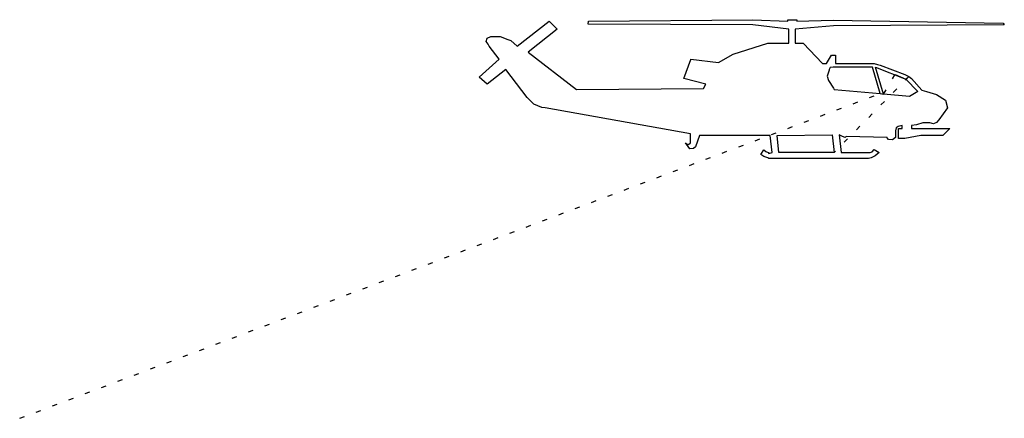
# Model space of a CAD drawing. Extents: x 0 to 19.7, y 0 to 8.
import ezdxf

# ---------------------------------------------------------------- set-up
doc = ezdxf.new("R2010")
doc.units = 0
doc.linetypes.add('DOT', pattern=[0.25, 0, -0.25])

msp = doc.modelspace()

# ---------------------------------------------------------------- linework, layer by layer
at = {"layer": '1', "color": 7, "linetype": 'CONTINUOUS'}
for p, q in [((9.97, 7.46, 1), (10.61, 7.96, 1)), ((10.61, 7.96, 1), (10.77, 7.8, 1)), ((11.39, 7.9, 1), (11.4, 7.96, 1)), ((14.69, 7.89, 1), (11.39, 7.9, 1)), ((11.4, 7.96, 1), (14.69, 7.99, 1)), ((14.69, 7.99, 1), (15.39, 7.96, 1)), ((15.39, 7.96, 1), (15.39, 7.99, 1)), ((15.39, 7.99, 1), (15.57, 7.99, 1)), ((15.57, 7.99, 1), (15.57, 7.96, 1)), ((15.57, 7.96, 1), (16.3, 7.98, 1)), ((16.3, 7.98, 1), (19.71, 7.92, 1)), ((19.71, 7.92, 1), (19.73, 7.89, 1)), ((10.77, 7.8, 1), (10.19, 7.34, 1)), ((15.41, 7.8, 1), (14.69, 7.89, 1)), ((15.41, 7.52, 1), (15.41, 7.8, 1)), ((16.31, 7.87, 1), (15.54, 7.8, 1)), ((15.54, 7.8, 1), (15.54, 7.52, 1)), ((19.73, 7.89, 1), (16.31, 7.87, 1)), ((9.35, 7.55, 1), (9.37, 7.62, 1)), ((9.39, 7.5, 1), (9.35, 7.55, 1)), ((9.37, 7.62, 1), (9.44, 7.65, 1)), ((9.41, 7.46, 1), (9.39, 7.5, 1)), ((9.44, 7.65, 1), (9.63, 7.65, 1)), ((9.63, 7.65, 1), (9.68, 7.63, 1)), ((9.68, 7.63, 1), (9.76, 7.6, 1)), ((9.76, 7.6, 1), (9.84, 7.57, 1)), ((9.84, 7.57, 1), (9.97, 7.46, 1)), ((14.3, 7.3, 1), (14.99, 7.52, 1)), ((14.99, 7.52, 1), (15.41, 7.52, 1)), ((15.54, 7.52, 1), (15.7, 7.52, 1)), ((15.7, 7.52, 1), (16.09, 7.11, 1)), ((9.61, 7.2, 1), (9.41, 7.46, 1)), ((10.19, 7.34, 1), (11.16, 6.59, 1)), ((9.21, 6.84, 1), (9.61, 7.2, 1)), ((13.31, 6.81, 1), (13.45, 7.19, 1)), ((13.45, 7.2, 1), (14, 7.13, 1)), ((14, 7.13, 1), (14.3, 7.3, 1)), ((16.09, 7.11, 1), (16.17, 7.11, 1)), ((16.17, 7.11, 1), (16.27, 7.28, 1)), ((16.27, 7.28, 1), (16.35, 7.28, 1)), ((16.35, 7.28, 1), (16.35, 7.11, 1)), ((16.35, 7.11, 1), (17.12, 7.11, 1)), ((17.12, 7.11, 1), (17.19, 7.09, 1)), ((9.74, 6.99, 1), (9.37, 6.7, 1)), ((10.17, 6.43, 1), (9.74, 6.99, 1)), ((16.22, 6.98, 1), (16.18, 6.86, 1)), ((16.24, 7.03, 1), (16.22, 6.99, 1)), ((16.22, 6.99, 1), (16.22, 6.98, 1)), ((16.3, 7.04, 1), (16.24, 7.03, 1)), ((17.09, 7.04, 1), (16.3, 7.04, 1)), ((17.24, 6.51, 1), (17.09, 7.04, 1)), ((17.31, 6.5, 1), (17.15, 7.04, 1)), ((17.15, 7.04, 1), (17.76, 6.8, 1)), ((17.19, 7.09, 1), (17.24, 7.08, 1)), ((17.24, 7.08, 1), (17.74, 6.89, 1)), ((9.37, 6.7, 1), (9.21, 6.84, 1)), ((13.75, 6.7, 1), (13.31, 6.81, 1)), ((16.18, 6.86, 1), (16.21, 6.77, 1)), ((16.21, 6.77, 1), (16.31, 6.62, 1)), ((17.54, 6.89, 1), (17.76, 6.8, 1)), ((17.74, 6.89, 1), (17.82, 6.85, 1)), ((17.76, 6.8, 1), (18, 6.55, 1)), ((17.82, 6.85, 1), (17.87, 6.81, 1)), ((17.87, 6.81, 1), (18.08, 6.58, 1)), ((11.16, 6.59, 1), (13.7, 6.61, 1)), ((13.7, 6.61, 1), (13.75, 6.7, 1)), ((16.31, 6.62, 1), (16.32, 6.59, 1)), ((16.32, 6.59, 1), (17.24, 6.51, 1)), ((18, 6.55, 1), (17.83, 6.45, 1)), ((18.08, 6.58, 1), (18.17, 6.55, 1)), ((18.17, 6.55, 1), (18.37, 6.49, 1)), ((10.3, 6.3, 1), (10.17, 6.43, 1)), ((17.83, 6.45, 1), (17.31, 6.5, 1)), ((18.37, 6.49, 1), (18.55, 6.38, 1)), ((18.55, 6.38, 1), (18.59, 6.22, 1)), ((10.46, 6.23, 1), (10.3, 6.3, 1)), ((10.53, 6.22, 1), (10.46, 6.23, 1)), ((13.44, 5.7, 1), (10.53, 6.22, 1)), ((18.59, 6.22, 1), (18.42, 5.98, 1)), ((18.1, 5.92, 1), (17.97, 5.88, 1)), ((18.24, 5.92, 1), (18.1, 5.92, 1)), ((18.31, 5.9, 1), (18.24, 5.92, 1)), ((18.37, 5.93, 1), (18.31, 5.9, 1)), ((18.42, 5.98, 1), (18.37, 5.93, 1)), ((17.56, 5.82, 1), (17.55, 5.76, 1)), ((17.55, 5.76, 1), (17.55, 5.63, 1)), ((17.6, 5.85, 1), (17.56, 5.82, 1)), ((17.68, 5.87, 1), (17.6, 5.85, 1)), ((17.61, 5.61, 1), (17.61, 5.81, 1)), ((17.61, 5.81, 1), (17.68, 5.81, 1)), ((17.68, 5.81, 1), (17.68, 5.87, 1)), ((17.97, 5.88, 1), (17.87, 5.87, 1)), ((17.87, 5.87, 1), (17.87, 5.81, 1)), ((17.87, 5.81, 1), (18.64, 5.81, 1)), ((18.64, 5.81, 1), (18.5, 5.67, 1)), ((13.44, 5.52, 1), (13.44, 5.7, 1)), ((13.62, 5.67, 1), (13.54, 5.44, 1)), ((15.04, 5.67, 1), (13.62, 5.67, 1)), ((15.08, 5.33, 1), (15.04, 5.67, 1)), ((15.18, 5.67, 1), (16.28, 5.68, 1)), ((15.21, 5.33, 1), (15.18, 5.67, 1)), ((16.28, 5.68, 1), (16.32, 5.33, 1)), ((16.49, 5.65, 1), (16.42, 5.68, 1)), ((16.42, 5.68, 1), (16.46, 5.33, 1)), ((16.54, 5.63, 1), (16.49, 5.65, 1)), ((16.56, 5.65, 1), (16.54, 5.63, 1)), ((17.38, 5.63, 1), (16.56, 5.65, 1)), ((17.38, 5.62, 1), (17.38, 5.63, 1)), ((17.41, 5.59, 1), (17.38, 5.62, 1)), ((17.49, 5.58, 1), (17.41, 5.59, 1)), ((17.55, 5.63, 1), (17.49, 5.58, 1)), ((17.74, 5.61, 1), (17.61, 5.61, 1)), ((18.06, 5.67, 1), (17.74, 5.61, 1)), ((18.5, 5.67, 1), (18.06, 5.67, 1)), ((13.43, 5.4, 1), (13.34, 5.52, 1)), ((13.34, 5.52, 1), (13.36, 5.5, 1)), ((13.36, 5.5, 1), (13.4, 5.49, 1)), ((13.4, 5.49, 1), (13.44, 5.52, 1)), ((13.5, 5.41, 1), (13.43, 5.4, 1)), ((13.54, 5.44, 1), (13.5, 5.41, 1)), ((14.85, 5.29, 1), (14.91, 5.38, 1)), ((14.91, 5.38, 1), (14.95, 5.35, 1)), ((14.95, 5.35, 1), (15, 5.33, 1)), ((15, 5.33, 1), (15.01, 5.31, 1)), ((15.01, 5.31, 1), (15.08, 5.33, 1)), ((16.32, 5.33, 1), (15.21, 5.33, 1)), ((16.46, 5.33, 1), (17.04, 5.33, 1)), ((17.04, 5.33, 1), (17.08, 5.34, 1)), ((17.08, 5.34, 1), (17.12, 5.39, 1)), ((17.12, 5.39, 1), (17.22, 5.33, 1)), ((17.22, 5.33, 1), (17.14, 5.26, 1)), ((14.91, 5.25, 1), (14.85, 5.29, 1)), ((14.99, 5.22, 1), (14.91, 5.25, 1)), ((15.01, 5.21, 1), (14.99, 5.22, 1)), ((17.01, 5.21, 1), (15.01, 5.21, 1)), ((17.06, 5.22, 1), (17.01, 5.21, 1)), ((17.14, 5.26, 1), (17.06, 5.22, 1))]:
    msp.add_line(p, q, dxfattribs=at)
at = {"layer": '1', "color": 7, "linetype": 'DOT'}
for p, q in [((13.45, 7.19, 1), (13.45, 7.2, 1)), ((17.82, 6.85, 1), (16.32, 5.33, 1)), ((17.31, 6.5, 1), (17.54, 6.89, 1)), ((17.76, 6.8, 1), (17.82, 6.85, 1)), ((0, 0, 1), (17.24, 6.51, 1)), ((17.24, 6.51, 1), (17.31, 6.5, 1))]:
    msp.add_line(p, q, dxfattribs=at)

doc.saveas('drawing.dxf')
